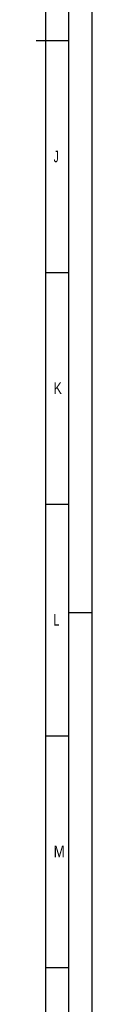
# Model space of a CAD drawing. Header units: millimetres. Extents: x 0 to 1189, y 0 to 841.
# Tile 156 of 175: x 1177 to 1189, y 213 to 425. Entities that reach past the tile are written whole.
import ezdxf

# ---------------------------------------------------------------- set-up
doc = ezdxf.new("R2010")
doc.units = ezdxf.units.MM
doc.header["$LTSCALE"] = 65.395
doc.layers.get('0').update_dxf_attribs({"linetype": 'CONTINUOUS'})
doc.styles.add('TEXTSTYLE_2', font='txt')

msp = doc.modelspace()

# ---------------------------------------------------------------- linework, layer by layer
at = {"color": 5, "linetype": 'Continuous'}
for p, q in [((1189, 841), (1189, 0)), ((1179, 831), (1179, 10)), ((1179, 370.5), (1184, 370.5)), ((1179, 320.5), (1184, 320.5)), ((1189, 297), (1184, 297)), ((1179, 270.5), (1184, 270.5)), ((1179, 220.5), (1184, 220.5))]:
    msp.add_line(p, q, dxfattribs=at)
at = {"color": 6, "linetype": 'Continuous'}
for p, q in [((1184, 836), (1184, 5)), ((1184, 420.5), (1177, 420.5))]:
    msp.add_line(p, q, dxfattribs=at)

# ---------------------------------------------------------------- texts
at = {"color": 5, "linetype": 'Continuous', "style": 'TEXTSTYLE_2'}
for s, width, p in [('J', 0.642857, (1180.77091, 394.271)), ('K', 0.785714, (1180.77091, 344.271)), ('L', 0.642857, (1180.77091, 294.271)), ('M', 0.857143, (1180.77091, 244.271))]:
    msp.add_text(s, height=2.50001, dxfattribs=dict(at, width=width)).set_placement(p)

doc.saveas('drawing.dxf')
